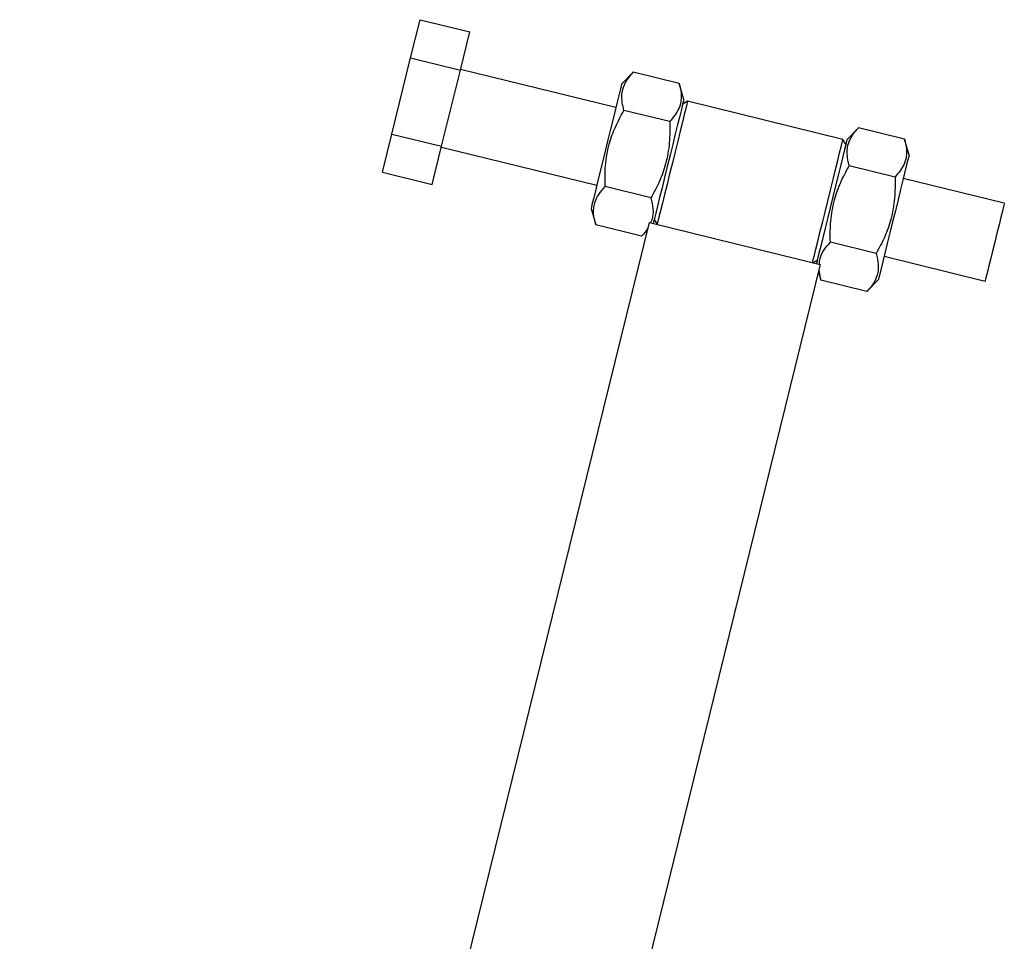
# Model space of a CAD drawing. Extents: x 81 to 742, y 47 to 575.
# Tile 16 of 21: x 153 to 235, y 498 to 575. Entities that reach past the tile are written whole.
import ezdxf

# ---------------------------------------------------------------- set-up
doc = ezdxf.new("R2010")
doc.units = 0
doc.header["$LTSCALE"] = 2
doc.layers.get('0').update_dxf_attribs({"linetype": 'CONTINUOUS'})
doc.styles.add('SLDTEXTSTYLE0', font='TXT', dxfattribs={"width": 0.75})
doc.dimstyles.new('SLDDIMSTYLE4', dxfattribs={"dimtxt": 7, "dimasz": 6.604, "dimexe": 0, "dimexo": 0.0625, "dimgap": 1.75, "dimtad": 1, "dimdec": 4, "dimlfac": 3, "dimzin": 12, "dimtxsty": 'SLDTEXTSTYLE0', "dimsah": 1, "dimcen": 0.09, "dimazin": 3, "dimtfac": 1, "dimtdec": 0, "dimtofl": 0, "dimtmove": 0, "dimatfit": 3, "dimtolj": 1, "dimtzin": 12})

# ---------------------------------------------------------------- blocks, each defined once
blk = doc.blocks.new('_D_10')
at = {"color": 179, "linetype": 'CONTINUOUS'}
blk.add_line((155.326, 393.224), (80.704, 393.224), dxfattribs=at)
blk.add_arc((164.423, 393.224), 81.719, 76.16049, 180, dxfattribs=at)
for points in [[(183.97, 472.571), (177.703, 474.887), (177.297, 472.896)], [(82.704, 393.224), (83.985, 399.782), (81.955, 399.864)]]:
    blk.add_solid(points, dxfattribs=at)
at = {"color": 179, "linetype": 'CONTINUOUS', "insert": (106.687, 464.332, 0.067), "char_height": 7, "attachment_point": 1, "rotation": 31.25123, "style": 'SLDTEXTSTYLE0'}
blk.add_mtext('104°', dxfattribs=at)

msp = doc.modelspace()

# ---------------------------------------------------------------- linework, layer by layer
at = {"color": 7, "linetype": 'CONTINUOUS'}
for p, q in [((185.115944, 571.701496), (185.898533, 574.878175)), ((185.898533, 574.878175), (190.041336, 573.857575)), ((189.258747, 570.680896), (190.041336, 573.857575)), ((183.550766, 565.348148), (185.115944, 571.701496)), ((185.115944, 571.701496), (189.258747, 570.680896)), ((187.693569, 564.327547), (189.258747, 570.680896)), ((202.219761, 567.551414), (189.273502, 570.740789)), ((203.665894, 570.501098), (202.698168, 569.493353)), ((207.487806, 569.559554), (203.665894, 570.501098)), ((207.876672, 568.217605), (207.487806, 569.559554)), ((208.190363, 568.097412), (207.786972, 567.85349)), ((221.136621, 564.908037), (208.190363, 568.097412)), ((206.705217, 566.382874), (202.883305, 567.324419)), ((182.768177, 562.171478), (183.550766, 565.348148)), ((183.550766, 565.348148), (187.693569, 564.327547)), ((222.43797, 565.876503), (221.470249, 564.868757)), ((226.259884, 564.934958), (222.43797, 565.876503)), ((221.380544, 564.504643), (221.136621, 564.908037)), ((226.64875, 563.593009), (226.259884, 564.934958)), ((186.91098, 561.150878), (187.693569, 564.327547)), ((187.678815, 564.267655), (200.625076, 561.07828)), ((182.768177, 562.171478), (186.91098, 561.150878)), ((225.477295, 561.758279), (221.655381, 562.699824)), ((234.585416, 559.577981), (226.170343, 561.65107)), ((205.140039, 560.029526), (201.318127, 560.971071)), ((200.146669, 559.13634), (200.535538, 557.794401)), ((180.557715, 458.718423), (205.011484, 557.980785)), ((205.011484, 557.980785), (219.25237, 554.472476)), ((205.414873, 558.224707), (205.658795, 557.821313)), ((204.35745, 556.852857), (200.535538, 557.794401)), ((204.35745, 556.852857), (204.863413, 557.379742)), ((223.912117, 555.404931), (220.090202, 556.346475)), ((218.605058, 554.631938), (219.008448, 554.87587)), ((224.575655, 555.177936), (232.990729, 553.104847)), ((219.25237, 554.472476), (195.279945, 457.163971)), ((219.104302, 553.871432), (219.307613, 553.169806)), ((219.307613, 553.169806), (219.147555, 554.047018)), ((223.129528, 552.228261), (219.307613, 553.169806)), ((223.129528, 552.228261), (224.097254, 553.235997))]:
    msp.add_line(p, q, dxfattribs=at)
at = {"color": 7, "linetype": 'CONTINUOUS', "flags": 128}
for points in [[(202.698168, 569.493353), (202.697597, 569.491038), (202.67029, 569.380193), (202.602875, 569.106538), (202.497519, 568.678885), (202.357609, 568.110962), (202.187642, 567.421028), (201.993077, 566.631267), (201.780174, 565.767039), (201.55577, 564.856151), (201.327082, 563.927858), (201.101456, 563.012003), (200.886147, 562.13803), (200.688076, 561.334013), (200.513606, 560.625811), (200.368344, 560.036172), (200.256963, 559.584051), (200.183041, 559.283981), (200.148952, 559.145609), (200.146669, 559.13634)], [(207.876672, 568.217605), (207.876103, 568.21529), (207.848794, 568.104445), (207.781379, 567.83079), (207.676025, 567.403137), (207.536113, 566.835214), (207.366145, 566.14528), (207.171583, 565.355509), (206.958678, 564.491291), (206.734274, 563.580403), (206.505586, 562.65211), (206.27996, 561.736255), (206.064653, 560.862282), (205.86658, 560.058265), (205.692109, 559.350053), (205.546848, 558.760414), (205.435467, 558.308303), (205.361544, 558.008233), (205.33514, 557.901054)], [(208.190363, 568.097412), (208.178907, 568.05091), (208.128412, 567.84594), (208.039223, 567.483901), (207.914208, 566.976447), (207.757388, 566.339889), (207.573798, 565.594663), (207.369344, 564.764747), (207.150593, 563.876797), (206.924579, 562.959362)], [(221.470249, 564.868757), (221.469677, 564.866443), (221.442368, 564.755598), (221.374956, 564.481943), (221.269599, 564.05429), (221.129687, 563.486367), (220.95972, 562.796433), (220.765155, 562.006672), (220.552253, 561.142454), (220.327851, 560.231556), (220.099158, 559.303263), (219.873534, 558.387408), (219.658228, 557.513435), (219.460151, 556.709418), (219.285684, 556.001216), (219.140422, 555.411577), (219.029041, 554.959455), (218.955116, 554.659386), (218.928711, 554.552207)], [(219.870842, 559.769987), (220.096853, 560.687422), (220.315602, 561.575372), (220.520061, 562.405288), (220.703648, 563.150514), (220.860468, 563.787072), (220.985484, 564.294536), (221.074672, 564.656565), (221.125167, 564.861535), (221.136621, 564.908037)], [(206.924579, 562.959362), (206.698566, 562.041928), (206.479814, 561.153987), (206.275361, 560.324062), (206.091771, 559.578845), (205.934951, 558.942278), (205.809938, 558.434823), (205.720749, 558.072795), (205.670252, 557.867814), (205.658795, 557.821313)], [(226.64875, 563.593009), (226.648179, 563.590695), (226.620875, 563.47985), (226.553457, 563.206195), (226.448101, 562.778542), (226.308194, 562.210619), (226.138226, 561.520685), (225.943662, 560.730924), (225.730759, 559.866696), (225.506352, 558.955808), (225.277664, 558.027515), (225.052041, 557.11166), (224.836729, 556.237687), (224.638658, 555.43367), (224.46419, 554.725467), (224.318928, 554.135829), (224.207547, 553.683707), (224.133622, 553.383638), (224.099534, 553.245266), (224.097254, 553.235997)], [(218.605058, 554.631938), (218.616512, 554.678439), (218.667007, 554.88342), (218.756196, 555.245448), (218.881212, 555.752903), (219.038031, 556.38947), (219.221624, 557.134687), (219.426077, 557.964612), (219.644826, 558.852553), (219.870842, 559.769987)], [(234.585416, 559.577981), (234.573301, 559.528807), (234.520204, 559.313277), (234.427638, 558.937539), (234.300595, 558.42184), (234.145916, 557.793984), (233.97195, 557.087818), (233.78807, 556.341409), (233.60419, 555.59501), (233.430223, 554.888844), (233.275549, 554.260988), (233.148502, 553.745289), (233.055936, 553.369541), (233.002838, 553.154021), (232.990729, 553.104847)]]:
    msp.add_lwpolyline(points, dxfattribs=at)
at = {"color": 7, "linetype": 'CONTINUOUS'}
for points, knots in [([(202.883305, 567.324419), (202.787223, 567.769798), (202.627508, 568.51014), (202.88512, 569.466005), (203.269815, 570.070661), (203.574172, 570.40142), (203.665894, 570.501098)], [0, 0, 0, 0, 0.3793843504, 0.6306421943, 0.888688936, 1, 1, 1, 1]), ([(207.487806, 569.559554), (207.52273, 569.42867), (207.636595, 569.001934), (207.698706, 568.287622), (207.487427, 567.320021), (206.997171, 566.732657), (206.705217, 566.382874)], [0, 0, 0, 0, 0.111312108, 0.362925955, 0.62061402, 1, 1, 1, 1]), ([(201.318127, 560.971071), (201.312031, 561.557465), (201.299709, 562.742971), (201.601644, 564.420571), (202.144717, 565.96156), (202.635609, 566.867366), (202.883305, 567.324419)], [0, 0, 0, 0, 0.26460521, 0.534948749, 0.765343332, 1, 1, 1, 1]), ([(206.705217, 566.382874), (206.711311, 565.79648), (206.723632, 564.610977), (206.421697, 562.933378), (205.878629, 561.392387), (205.387735, 560.486579), (205.140039, 560.029526)], [0, 0, 0, 0, 0.264605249, 0.534947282, 0.765343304, 1, 1, 1, 1]), ([(221.655381, 562.699824), (221.559302, 563.1452), (221.399593, 563.88554), (221.657191, 564.841425), (222.041896, 565.446065), (222.346249, 565.776824), (222.43797, 565.876503)], [0, 0, 0, 0, 0.379384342, 0.630642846, 0.88868906, 1, 1, 1, 1]), ([(226.259884, 564.934958), (226.294807, 564.804079), (226.40867, 564.377352), (226.470785, 563.663037), (226.259505, 562.695423), (225.769249, 562.108061), (225.477295, 561.758279)], [0, 0, 0, 0, 0.111311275, 0.362925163, 0.620613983, 1, 1, 1, 1]), ([(220.090202, 556.346475), (220.08411, 556.93287), (220.071792, 558.118375), (220.373717, 559.795977), (220.916796, 561.336964), (221.407686, 562.24277), (221.655381, 562.699824)], [0, 0, 0, 0, 0.264605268, 0.534948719, 0.765343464, 1, 1, 1, 1]), ([(225.477295, 561.758279), (225.483391, 561.171885), (225.495714, 559.986382), (225.193775, 558.308782), (224.650704, 556.767793), (224.159812, 555.861984), (223.912117, 555.404931)], [0, 0, 0, 0, 0.264605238, 0.534947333, 0.765343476, 1, 1, 1, 1]), ([(200.535538, 557.794401), (200.461519, 558.105081), (200.311877, 558.733177), (200.410358, 559.584906), (200.758933, 560.336428), (201.130594, 560.758235), (201.318127, 560.971071)], [0, 0, 0, 0, 0.264604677, 0.534947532, 0.765343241, 1, 1, 1, 1]), ([(205.140039, 560.029526), (205.210645, 559.71988), (205.35339, 559.093872), (205.31434, 558.396104), (205.13545, 558.042111), (205.094168, 557.96042)], [0, 0, 0, 0, 0.429518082, 0.868350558, 1, 1, 1, 1]), ([(204.908477, 557.562668), (204.899689, 557.543372), (204.781865, 557.284649), (204.561437, 557.06039), (204.35745, 556.852857)], [0, 0, 0, 0, 0.074582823, 1, 1, 1, 1]), ([(219.182652, 554.489652), (219.191843, 554.659115), (219.215044, 555.086913), (219.538134, 555.710407), (219.905059, 556.133161), (220.090202, 556.346475)], [0, 0, 0, 0, 0.24527672, 0.619180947, 1, 1, 1, 1]), ([(223.912117, 555.404931), (223.986135, 555.094251), (224.135777, 554.466155), (224.037298, 553.614426), (223.688717, 552.862905), (223.317059, 552.441097), (223.129528, 552.228261)], [0, 0, 0, 0, 0.264604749, 0.534947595, 0.765343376, 1, 1, 1, 1])]:
    msp.add_open_spline(points, degree=3, knots=knots, dxfattribs=at)

# ---------------------------------------------------------------- dimensions: what is measured, and where the dimension line sits
at = {"color": 179, "linetype": 'CONTINUOUS'}
dim = msp.add_angular_dim_2l(base=(114.021604, 457.549362), line1=((157.32567, 393.224466), (184.659003, 393.224466)), line2=((174.393487, 433.696683), (205.011483, 557.980786)), dimstyle='SLDDIMSTYLE4', dxfattribs=at)
dim.commit()
dim.dimension.update_dxf_attribs({"geometry": '_D_10', "text_midpoint": (122.027846, 463.086067), "dimtype": 162})

doc.saveas('drawing.dxf')
